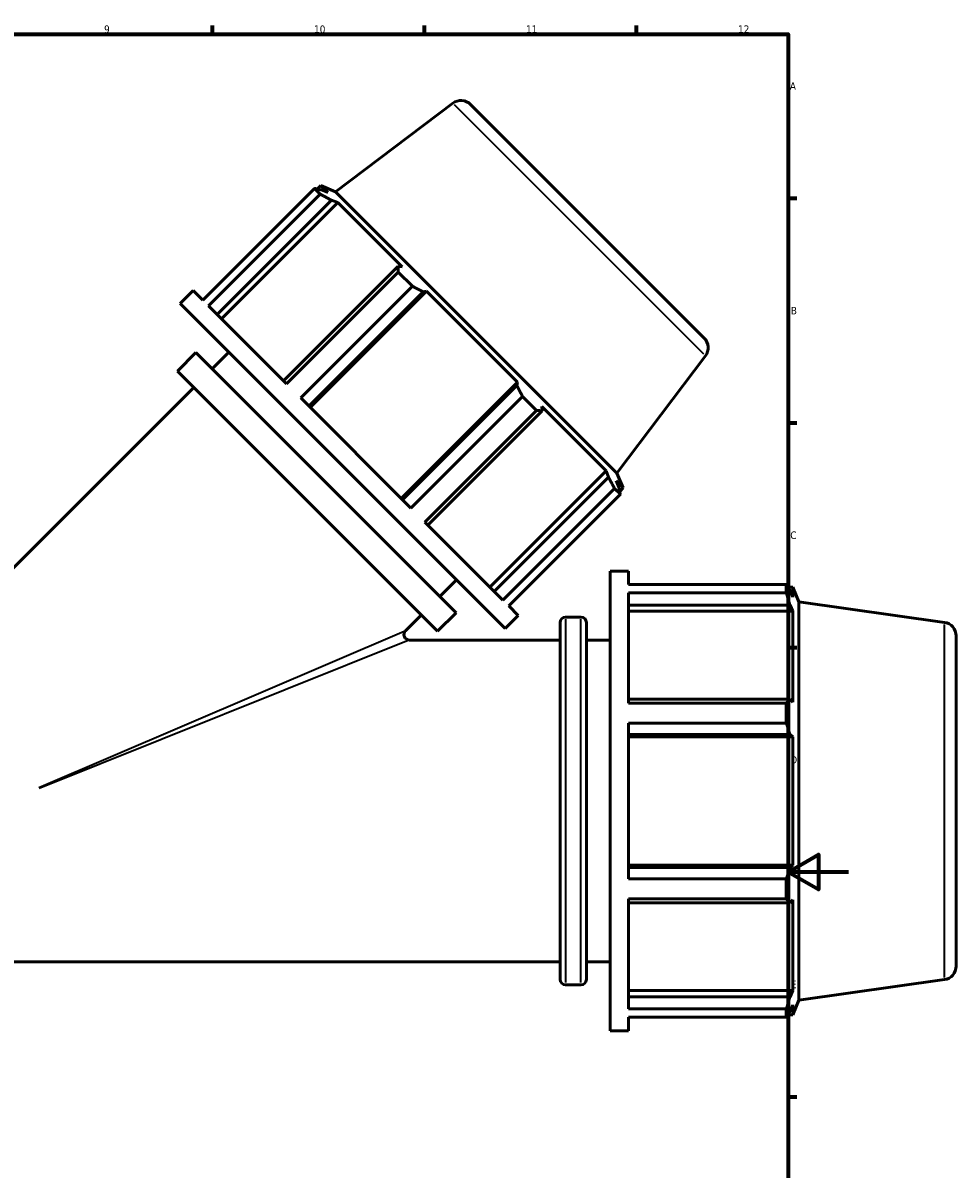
# Model space of a CAD drawing. Header units: millimetres. Extents: x -7 to 1648, y -196 to 1425.
# Tile 6 of 12: x 568 to 877, y 199 to 578. Entities that reach past the tile are written whole.
import ezdxf

# ---------------------------------------------------------------- set-up
doc = ezdxf.new("R2010")
doc.units = ezdxf.units.MM
for name, color, linetype, lineweight in [('Border (ISO)', 7, 'Continuous', 70), ('Visible (ISO)', 7, 'Continuous', 50), ('Visible Narrow (ISO)', 7, 'Continuous', 35)]:
    doc.layers.add(name, color=color, linetype=linetype, lineweight=lineweight)
doc.styles.add('Note Text (ISO)', font='tahoma.ttf')

# ---------------------------------------------------------------- blocks, each defined once
blk = doc.blocks.new('Borders Default Border')
at = {"layer": 'Border (ISO)'}
for p, q in [((630.75, 574), (630.75, 576.9)), ((700.83, 574), (700.83, 576.9)), ((770.92, 574), (770.92, 576.9)), ((821, 519.75), (823.9, 519.75)), ((821, 445.5), (823.9, 445.5)), ((821, 371.25), (823.9, 371.25)), ((821, 222.75), (823.9, 222.75))]:
    blk.add_line(p, q, dxfattribs=at)
at = {"layer": 'Border (ISO)', "flags": 128}
for points in [[(20, 20), (20, 574), (821, 574), (821, 20), (20, 20)], [(841, 297), (821, 297), (831, 302.77), (831, 291.23), (821, 297)]]:
    blk.add_lwpolyline(points, dxfattribs=at)
at = {"layer": 'Border (ISO)', "color": 232, "true_color": 0xca0064, "char_height": 2.5, "attachment_point": 7, "style": 'Note Text (ISO)'}
for s, insert in [('9', (594.88, 574.35)), ('10', (664.29, 574.35)), ('11', (734.37, 574.4)), ('12', (804.46, 574.4)), ('A', (821.59, 555.62)), ('B', (821.89, 481.37)), ('C', (821.73, 407.08)), ('D', (821.73, 332.88)), ('E', (821.94, 258.63))]:
    blk.add_mtext(s, dxfattribs=dict(at, insert=insert))

msp = doc.modelspace()

# ---------------------------------------------------------------- linework, layer by layer
at = {"layer": 'Visible (ISO)'}
for p, q in [((710.1756, 551.1623), (671.3625, 521.9145)), ((716.0658, 550.7504), (793.2652, 473.551)), ((627.5061, 486.1225), (664.4186, 523.0351)), ((666.3619, 521.0918), (664.4186, 523.0351)), ((665.3843, 522.8262), (666.5258, 523.9676)), ((668.8389, 521.6545), (666.5258, 523.9676)), ((671.3625, 521.9145), (666.5258, 523.9676)), ((666.3619, 521.0918), (629.4494, 484.1792)), ((632.3103, 481.3183), (670.0914, 519.0993)), ((668.8389, 521.6545), (666.65, 522.5407)), ((670.0914, 519.0993), (672.1728, 518.3206)), ((764.4293, 428.8478), (671.3625, 521.9145)), ((633.7404, 479.8882), (672.1728, 518.3206)), ((693.4267, 497.0667), (672.1728, 518.3206)), ((692.0309, 497.1598), (654.2498, 459.3788)), ((693.4267, 497.0667), (692.0309, 497.1598)), ((655.1834, 458.4452), (692.096, 495.3577)), ((696.7875, 490.6662), (692.096, 495.3577)), ((620.0323, 484.9978), (624.3316, 489.297)), ((627.5061, 486.1225), (624.3316, 489.297)), ((696.7875, 490.6662), (659.8749, 453.7537)), ((662.5581, 451.0705), (700.3391, 488.8515)), ((663.0429, 450.5857), (701.4753, 489.0181)), ((700.3391, 488.8515), (701.4753, 489.0181)), ((731.5328, 458.9606), (701.4753, 489.0181)), ((727.5126, 377.5176), (620.0323, 484.9978)), ((655.1834, 458.4452), (629.4494, 484.1792)), ((619.1367, 462.6061), (625.2649, 468.7344)), ((711.2491, 382.7502), (625.2649, 468.7344)), ((630.6389, 463.3604), (636.1544, 468.8758)), ((793.677, 467.6609), (764.4293, 428.8478)), ((705.1209, 376.6219), (619.1367, 462.6061)), ((693.1004, 420.5282), (731.5328, 458.9606)), ((731.5328, 458.9606), (731.3663, 457.8244)), ((541.5223, 374.2437), (624.5107, 457.2321)), ((731.3663, 457.8244), (693.5852, 420.0434)), ((696.2684, 417.3602), (659.8749, 453.7537)), ((696.2684, 417.3602), (733.1809, 454.2727)), ((737.8724, 449.5812), (733.1809, 454.2727)), ((739.6745, 449.5161), (739.5815, 450.9119)), ((760.8354, 429.658), (739.5815, 450.9119)), ((737.8724, 449.5812), (700.9599, 412.6687)), ((701.8935, 411.7351), (739.6745, 449.5161)), ((722.403, 391.2256), (760.8354, 429.658)), ((760.8354, 429.658), (761.614, 427.5766)), ((764.4293, 428.8478), (766.4824, 424.011)), ((761.614, 427.5766), (723.833, 389.7956)), ((765.0554, 424.1352), (764.1692, 426.3242)), ((766.4824, 424.011), (764.1692, 426.3242)), ((726.694, 386.9346), (763.6065, 423.8472)), ((765.5498, 421.9039), (728.6373, 384.9913)), ((765.5498, 421.9039), (763.6065, 423.8472)), ((765.3409, 422.8696), (766.4824, 424.011)), ((726.694, 386.9346), (700.9599, 412.6687)), ((762.1312, 244.5165), (762.1312, 396.5165)), ((762.1312, 396.5165), (768.2112, 396.5165)), ((768.2112, 392.027), (768.2112, 396.5165)), ((705.8751, 388.1242), (711.3905, 393.6396)), ((768.2112, 392.027), (820.4134, 392.027)), ((820.4134, 389.2788), (820.4134, 392.027)), ((820.9486, 391.1965), (822.5629, 391.1965)), ((822.5629, 387.9252), (822.5629, 391.1965)), ((824.5312, 386.3246), (822.5629, 391.1965)), ((768.2112, 352.8853), (768.2112, 389.2788)), ((820.4134, 389.2788), (768.2112, 389.2788)), ((822.5629, 387.9252), (821.6417, 390.0997)), ((705.1209, 376.6219), (711.2491, 382.7502)), ((731.8118, 381.8168), (728.6373, 384.9913)), ((768.2112, 385.2328), (821.6417, 385.2328)), ((768.2112, 383.2104), (822.5629, 383.2104)), ((821.6417, 385.2328), (822.5629, 383.2104)), ((822.5629, 353.1529), (822.5629, 383.2104)), ((824.5312, 254.7084), (824.5312, 386.3246)), ((872.6575, 379.5609), (824.5312, 386.3246)), ((694.5402, 376.7893), (699.7468, 381.9959)), ((727.5126, 377.5176), (731.8118, 381.8168)), ((745.6646, 261.5165), (745.6646, 379.5165)), ((747.4646, 381.3165), (752.5312, 381.3165)), ((754.3312, 379.5165), (754.3312, 261.5165)), ((695.813, 373.7165), (745.6646, 373.7165)), ((754.3312, 373.7165), (762.1312, 373.7165)), ((876.5312, 375.1047), (876.5312, 265.9283)), ((821.6417, 354.2057), (768.2112, 354.2057)), ((768.2112, 352.8853), (820.4134, 352.8853)), ((820.4134, 346.2506), (820.4134, 352.8853)), ((822.5629, 353.1529), (821.6417, 354.2057)), ((768.2112, 294.7824), (768.2112, 346.2506)), ((820.4134, 346.2506), (768.2112, 346.2506)), ((768.2112, 342.456), (821.6417, 342.456)), ((768.2112, 341.7704), (822.5629, 341.7704)), ((821.6417, 342.456), (822.5629, 341.7704)), ((822.5629, 299.2626), (822.5629, 341.7704)), ((768.2112, 299.2626), (822.5629, 299.2626)), ((821.6417, 298.577), (768.2112, 298.577)), ((822.5629, 299.2626), (821.6417, 298.577)), ((768.2112, 294.7824), (820.4134, 294.7824)), ((820.4134, 288.1476), (820.4134, 294.7824)), ((768.2112, 251.7542), (768.2112, 288.1476)), ((820.4134, 288.1476), (768.2112, 288.1476)), ((768.2112, 286.8273), (821.6417, 286.8273)), ((821.6417, 286.8273), (822.5629, 287.8801)), ((822.5629, 257.8226), (822.5629, 287.8801)), ((487.3979, 267.3165), (745.6646, 267.3165)), ((754.3312, 267.3165), (762.1312, 267.3165)), ((872.6575, 261.4721), (824.5312, 254.7084)), ((747.4646, 259.7165), (752.5312, 259.7165)), ((768.2112, 257.8226), (822.5629, 257.8226)), ((822.5629, 257.8226), (821.6417, 255.8002)), ((821.6417, 255.8002), (768.2112, 255.8002)), ((824.5312, 254.7084), (822.5629, 249.8365)), ((768.2112, 251.7542), (820.4134, 251.7542)), ((820.4134, 249.0059), (820.4134, 251.7542)), ((821.6417, 250.9333), (822.5629, 253.1078)), ((822.5629, 249.8365), (822.5629, 253.1078)), ((768.2112, 244.5165), (768.2112, 249.0059)), ((820.4134, 249.0059), (768.2112, 249.0059)), ((820.9486, 249.8365), (822.5629, 249.8365)), ((762.1312, 244.5165), (768.2112, 244.5165))]:
    msp.add_line(p, q, dxfattribs=at)
for centre, radius, start, end in [((712.8838, 547.5684), 4.5, 45, 127), ((790.0832, 470.3691), 4.5, 323, 45), ((747.4646, 379.5165), 1.8, 90, 180), ((752.5312, 379.5165), 1.8, 0, 90), ((872.0312, 375.1047), 4.5, 0, 82), ((695.813, 375.5165), 1.8, 135, 270), ((872.0312, 265.9283), 4.5, 278, 0), ((747.4646, 261.5165), 1.8, 180, 270), ((752.5312, 261.5165), 1.8, 270, 0)]:
    msp.add_arc(centre, radius, start, end, dxfattribs=at)
for points, weights in [([(664.4186, 523.0351), (665.5656, 522.7913), (666.65, 522.5407)], [2.40042970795, 2.43042107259, 2.45877834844]), ([(670.0914, 519.0993), (668.2732, 520.0837), (666.3619, 521.0918)], [2.45877834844, 2.43042107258, 2.40042970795]), ([(692.096, 495.3577), (692.0713, 496.2856), (692.0309, 497.1598)], [2.40042970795, 2.43042107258, 2.45877834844]), ([(700.3391, 488.8515), (698.608, 489.7489), (696.7875, 490.6662)], [2.45877834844, 2.43042107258, 2.40042970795]), ([(733.1809, 454.2727), (732.2636, 456.0933), (731.3663, 457.8244)], [2.38165074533, 2.41140748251, 2.43954291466]), ([(739.6745, 449.5161), (738.8004, 449.5565), (737.8724, 449.5812)], [2.43954291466, 2.41140748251, 2.38165074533]), ([(763.6065, 423.8472), (762.5985, 425.7585), (761.614, 427.5766)], [2.38165074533, 2.41140748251, 2.43954291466]), ([(765.0554, 424.1352), (765.3061, 423.0508), (765.5498, 421.9039)], [2.44916063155, 2.42091427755, 2.39104022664]), ([(820.4134, 392.027), (821.0521, 391.0437), (821.6417, 390.0997)], [1, 1.00153087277, 1.00224526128]), ([(821.6417, 385.2328), (821.0521, 387.2145), (820.4134, 389.2788)], [1.00224526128, 1.00153087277, 1]), ([(820.4134, 352.8853), (821.0521, 353.559), (821.6417, 354.2057)], [1, 1.00153087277, 1.00224526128]), ([(821.6417, 342.456), (821.0521, 344.3145), (820.4134, 346.2506)], [1.00224526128, 1.00153087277, 1]), ([(820.4134, 294.7824), (821.0521, 296.7184), (821.6417, 298.577)], [1, 1.00153087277, 1.00224526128]), ([(821.6417, 286.8273), (821.0521, 287.474), (820.4134, 288.1476)], [1.00224526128, 1.00153087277, 1]), ([(820.4134, 251.7542), (821.0521, 253.8184), (821.6417, 255.8002)], [1, 1.00153087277, 1.00224526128]), ([(821.6417, 250.9333), (821.0521, 249.9893), (820.4134, 249.0059)], [1.00224526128, 1.00153087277, 1])]:
    msp.add_rational_spline(points, weights, degree=2, dxfattribs=at)
at = {"layer": 'Visible Narrow (ISO)'}
for p, q in [((793.163, 468.1749), (710.6897, 550.6483)), ((747.4646, 380.5679), (747.4646, 260.465)), ((752.5312, 260.465), (752.5312, 380.5679)), ((573.3493, 324.9316), (694.1348, 376.6158)), ((872.6575, 262.199), (872.6575, 378.834)), ((695.4036, 373.5525), (573.4492, 324.6905))]:
    msp.add_line(p, q, dxfattribs=at)

# ---------------------------------------------------------------- block references
msp.add_blockref('Borders Default Border', (0, 0))

doc.saveas('drawing.dxf')
